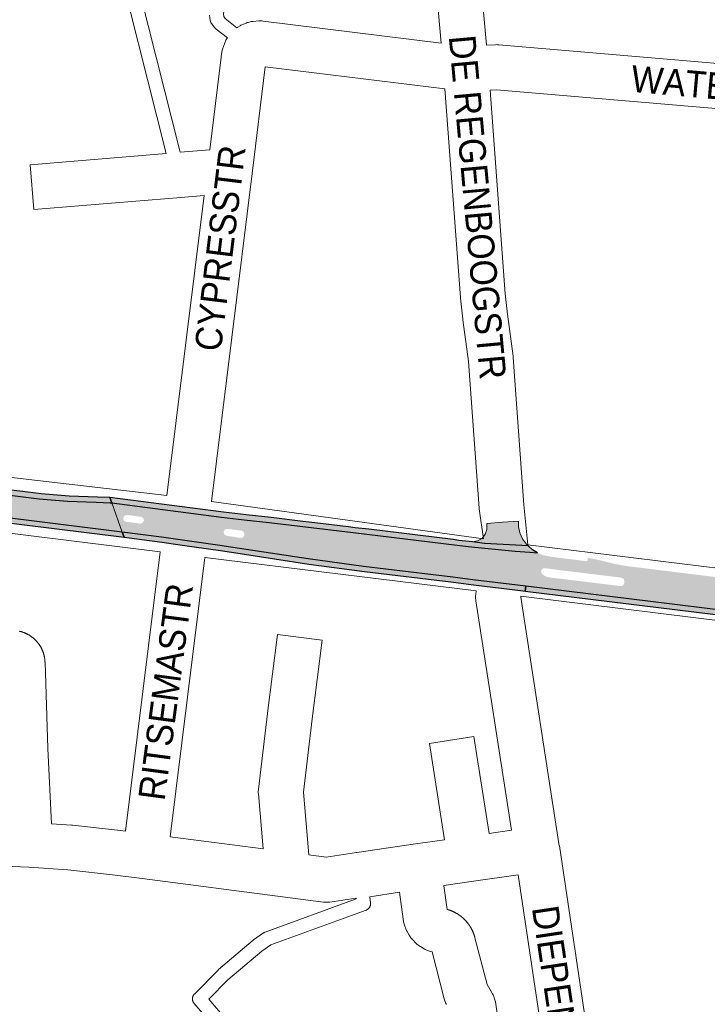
# Paper-space layout 'Layout1' of a CAD drawing. Header units: metres. Extents: x 123097 to 144122, y 392739 to 407589.
# Tile 150 of 256: x 132756 to 132955, y 396250 to 396534. Entities that reach past the tile are written whole.
import ezdxf
from ezdxf.enums import TextEntityAlignment as Align

# ---------------------------------------------------------------- set-up
doc = ezdxf.new("R2010")
doc.units = ezdxf.units.M
doc.header["$MEASUREMENT"] = 0
for name, color, linetype, lineweight in [('gs-anno-wegen algemeen tekst', 7, 'Continuous', 0), ('gs-knt-aanvullende hoofdweg', 7, 'Continuous', 0), ('gs-knt-paden', 7, 'Continuous', 0), ('gs-knt-wegen algemeen', 7, 'Continuous', 0), ('ir-ARC-asfalt-hoofdwegen-te inspecteren', 5, 'Continuous', 0), ('ir-ARC-fietspaden naastliggend- te inspecteren', 1, 'Continuous', 0)]:
    doc.layers.add(name, color=color, linetype=linetype, lineweight=lineweight)
doc.styles.add('Style-Arial', font='arial.ttf')

psp = doc.layouts.get("Layout1")

# ---------------------------------------------------------------- hatches: boundary and pattern name
at = {"layer": 'ir-ARC-asfalt-hoofdwegen-te inspecteren', "linetype": 'Continuous', "lineweight": 13}
psp.add_hatch(color=5, dxfattribs=at).paths.add_polyline_path([(132785.305, 396386.148), (132755.21, 396389.904), (132693.453, 396397.447), (132685.129, 396398.433), (132676.727, 396399.372), (132673.075, 396399.687), (132673.639, 396406.575), (132683.775, 396405.3), (132702.23, 396403.049), (132761.257, 396395.789), (132769.475, 396395.08), (132777.719, 396394.786), (132781.814, 396394.651), (132782.263, 396394.593)], flags=0)
h = psp.add_hatch(color=5, dxfattribs=at)
h.paths.add_polyline_path([(132902.005, 396370.47), (132886.712, 396372.334), (132880.887, 396373.081), (132855.102, 396376.194), (132839.073, 396378.359), (132819.218, 396381.363), (132813.49, 396382.244), (132796.629, 396384.666), (132785.305, 396386.148), (132782.263, 396394.593), (132813.95, 396390.488), (132820.587, 396389.677), (132827.806, 396388.927), (132852.061, 396385.995), (132856.022, 396385.578), (132885.31, 396381.965), (132898.961, 396380.58), (132903.193, 396380.288)])
h.paths.add_polyline_path([(132790.544, 396388.582), (132789.496, 396388.726), (132787.393, 396388.993), (132786.333, 396389.114), (132785.714, 396389.512), (132785.53, 396390.225), (132785.878, 396390.873), (132786.573, 396391.114), (132787.614, 396390.97), (132789.694, 396390.689), (132790.782, 396390.557), (132791.383, 396390.16), (132791.561, 396389.461), (132791.223, 396388.825)], flags=16)
h.paths.add_polyline_path([(132819.464, 396384.43), (132818.513, 396384.606), (132816.415, 396384.933), (132815.399, 396385.112), (132814.764, 396385.504), (132814.586, 396386.229), (132814.966, 396386.871), (132815.687, 396387.063), (132816.71, 396386.924), (132818.799, 396386.683), (132819.781, 396386.571), (132820.433, 396386.185), (132820.648, 396385.458), (132820.621, 396385.25), (132820.211, 396384.602)], flags=16)
at = {"layer": 'ir-ARC-asfalt-hoofdwegen-te inspecteren', "linetype": 'Continuous', "lineweight": 13, "extrusion": (0, 0, -1)}
psp.add_hatch(color=5, dxfattribs=at).paths.add_polyline_path([(-132890.757, 396386.928), (-132890.309, 396385.502), (-132889.38, 396384.331), (-132888.093, 396383.571), (-132886.619, 396383.324), (-132890.064, 396382.822), (-132902.719, 396382.147), (-132902.227, 396382.67), (-132901.112, 396384.205), (-132900.317, 396385.927), (-132899.937, 396387.615), (-132899.91, 396389.345), (-132898.386, 396389.231), (-132895.245, 396388.996), (-132890.756, 396388.66), (-132890.785, 396387.285)], flags=0)
at = {"layer": 'ir-ARC-asfalt-hoofdwegen-te inspecteren', "linetype": 'Continuous', "lineweight": 13}
h = psp.add_hatch(color=5, dxfattribs=at)
h.paths.add_polyline_path([(133067.253, 396351.697), (133052.252, 396353.535), (133032.323, 396356.014), (133018.291, 396357.737), (133006.285, 396358.982), (132998.248, 396359.689), (132992.19, 396360.133), (132983.229, 396360.825), (132975.444, 396361.599), (132963.805, 396362.889), (132944.402, 396365.245), (132902.005, 396370.47), (132903.193, 396380.288), (132905.384, 396380.137), (132905.537, 396380.053), (132907.157, 396379.418), (132908.869, 396379.112), (132909.474, 396378.986), (132913.034, 396378.535), (132919.463, 396377.712), (132919.926, 396377.898), (132920.005, 396378.39), (132919.625, 396378.713), (132920.673, 396378.565), (132923.629, 396377.948), (132927.729, 396376.931), (132931.025, 396376.331), (132966.859, 396371.897), (132975.806, 396370.617), (132984.739, 396369.191), (132991.915, 396367.931), (132999.817, 396366.565), (133003.813, 396365.925), (133007.796, 396365.311), (133011.81, 396364.731), (133015.812, 396364.126), (133019.778, 396363.597), (133023.831, 396363.115), (133027.795, 396362.611), (133052.982, 396359.493), (133063.82, 396358.152)])
h.paths.add_polyline_path([(132929.402, 396370.52), (132917.456, 396371.986), (132911.154, 396372.759), (132909.172, 396372.98), (132907.837, 396373.27), (132906.692, 396374.015), (132906.385, 396374.715), (132906.674, 396375.422), (132907.382, 396375.708), (132909.458, 396375.459), (132911.463, 396375.181), (132917.754, 396374.415), (132929.695, 396372.96), (132930.366, 396372.607), (132930.54, 396371.868), (132930.496, 396371.357), (132930.139, 396370.69)], flags=16)
at = {"layer": 'ir-ARC-fietspaden naastliggend- te inspecteren', "linetype": 'Continuous', "lineweight": 30}
for points in [[(132691.285, 396405.882), (132673.758, 396408.034), (132673.639, 396406.575), (132683.775, 396405.3), (132702.23, 396403.049), (132761.257, 396395.789), (132769.475, 396395.08), (132777.719, 396394.786), (132781.814, 396394.651), (132782.263, 396394.593), (132781.651, 396396.163), (132778.145, 396396.213), (132769.969, 396396.504), (132761.818, 396397.207), (132723.635, 396401.903), (132716.449, 396402.78), (132708.885, 396403.712), (132702.418, 396404.513), (132696.715, 396405.197), (132695.04, 396405.386)], [(132673.075, 396399.687), (132672.963, 396398.314), (132674.84, 396398.16), (132687.89, 396396.68), (132701.202, 396395.056), (132748.039, 396389.341), (132755.435, 396388.441), (132785.851, 396384.647), (132785.305, 396386.148), (132755.21, 396389.904), (132693.453, 396397.447), (132685.129, 396398.433), (132676.727, 396399.372)], [(132782.263, 396394.593), (132813.95, 396390.488), (132820.587, 396389.677), (132827.806, 396388.927), (132852.061, 396385.995), (132856.022, 396385.578), (132885.31, 396381.965), (132898.961, 396380.58), (132903.193, 396380.288), (132905.384, 396380.137), (132903.981, 396381.049), (132902.719, 396382.147), (132890.064, 396382.822), (132886.619, 396383.324), (132882.641, 396383.721), (132880.969, 396383.998), (132856.587, 396386.996), (132852.641, 396387.411), (132850.742, 396387.649), (132839.375, 396389.009), (132837.497, 396389.241), (132828.368, 396390.345), (132821.163, 396391.094), (132814.531, 396391.904), (132781.651, 396396.163)], [(132819.403, 396379.906), (132839.269, 396376.9), (132855.318, 396374.732), (132881.108, 396371.619), (132886.939, 396370.871), (132900.502, 396369.244), (132901.837, 396369.08), (132902.005, 396370.47), (132886.712, 396372.334), (132880.887, 396373.081), (132855.102, 396376.194), (132839.073, 396378.359), (132819.218, 396381.363), (132813.49, 396382.244), (132796.629, 396384.666), (132785.305, 396386.148), (132785.851, 396384.647), (132796.832, 396383.206), (132800.011, 396382.749), (132806.121, 396381.872), (132813.678, 396380.786)], [(133052.072, 396352.062), (133067.163, 396350.196), (133068.113, 396350.079), (133067.253, 396351.697), (133052.252, 396353.535), (133032.323, 396356.014), (133018.291, 396357.737), (133006.285, 396358.982), (132998.248, 396359.689), (132992.19, 396360.133), (132983.229, 396360.825), (132975.444, 396361.599), (132963.805, 396362.889), (132944.402, 396365.245), (132902.005, 396370.47), (132901.837, 396369.08), (132970.32, 396360.66), (132985.13, 396359.17), (132988.527, 396358.972), (132992.605, 396358.615), (133000, 396358.065), (133017.87, 396356.29), (133026.875, 396355.177), (133029.664, 396354.811), (133045.488, 396352.876)]]:
    psp.add_hatch(color=1, dxfattribs=at).paths.add_polyline_path(points, flags=0)

# ---------------------------------------------------------------- linework, layer by layer
at = {"layer": 'gs-knt-aanvullende hoofdweg', "color": 7, "linetype": 'Continuous', "flags": 128}
for points in [[(132586.459, 396421.601), (132625.211, 396416.789), (132798.226, 396396.694)], [(132796.213, 396380.419), (132623.544, 396401.861), (132589.864, 396405.175), (132589.659, 396405.198), (132584.463, 396405.854), (132584.421, 396405.859)], [(132811.136, 396395.004), (132889.828, 396384.145)], [(132902.614, 396382.454), (132977.826, 396373.199), (133032.133, 396366.517), (133036.983, 396365.92)], [(132887.698, 396369.155), (132809.134, 396378.822)], [(132969.904, 396359.04), (132900.622, 396367.566)]]:
    psp.add_lwpolyline(points, dxfattribs=at)
at = {"layer": 'gs-knt-paden', "color": 7, "linetype": 'Continuous', "flags": 128}
psp.add_lwpolyline([(132798.016, 396495.694), (132765.741, 396623.441, -0.3678524), (132765.748, 396623.452), (132769.628, 396624.432, -0.3678511), (132769.639, 396624.425), (132802.077, 396496.031)], format="xyb", dxfattribs=at)
for points in [[(132824.217, 396621.97), (132824.038, 396621.213), (132814.546, 396535.985), (132814.651, 396535.262), (132815.094, 396534.682), (132818.471, 396532.04)], [(132815.687, 396529.114), (132812.415, 396531.674), (132812.349, 396531.728), (132812.285, 396531.784), (132812.224, 396531.844), (132812.165, 396531.906), (132812.109, 396531.97), (132812.056, 396532.036), (132811.139, 396533.237), (132811.084, 396533.312), (132811.033, 396533.389), (132810.985, 396533.469), (132810.942, 396533.551), (132810.902, 396533.635), (132810.866, 396533.721), (132810.834, 396533.808), (132810.806, 396533.897), (132810.782, 396533.987), (132810.762, 396534.078), (132810.747, 396534.169), (132810.531, 396535.665)], [(132820.517, 396232.945), (132806.072, 396249.769), (132806.011, 396249.843), (132805.954, 396249.921), (132805.9, 396250.001), (132805.851, 396250.083), (132805.805, 396250.168), (132805.763, 396250.255), (132805.726, 396250.344), (132805.693, 396250.434), (132805.664, 396250.526), (132805.64, 396250.619), (132805.62, 396250.714), (132805.605, 396250.809), (132805.595, 396250.904), (132805.589, 396251), (132805.587, 396251.097), (132805.59, 396251.193), (132805.598, 396251.289), (132805.611, 396251.384), (132805.627, 396251.479), (132805.649, 396251.573), (132805.675, 396251.666), (132805.705, 396251.757), (132805.74, 396251.847), (132805.779, 396251.935), (132805.822, 396252.021), (132805.869, 396252.105), (132805.92, 396252.187), (132805.976, 396252.266), (132806.034, 396252.342), (132806.097, 396252.415), (132806.162, 396252.486), (132812.988, 396259.442), (132813.054, 396259.506), (132813.124, 396259.567), (132823.14, 396268.055), (132823.213, 396268.114), (132823.29, 396268.17), (132826.177, 396270.182), (132826.249, 396270.23), (132826.324, 396270.275), (132826.4, 396270.317), (132826.478, 396270.355), (132826.558, 396270.39), (132826.639, 396270.422), (132852.925, 396279.989), (132852.911, 396280.096), (132852.889, 396280.268)], [(132856.894, 396280.644), (132857.12, 396278.911), (132857.13, 396278.815), (132857.136, 396278.718), (132857.137, 396278.621), (132857.133, 396278.524), (132857.125, 396278.427), (132857.111, 396278.331), (132857.094, 396278.236), (132857.071, 396278.141), (132857.044, 396278.048), (132857.013, 396277.956), (132856.977, 396277.866), (132856.937, 396277.778), (132856.895, 396277.695), (132856.893, 396277.691), (132856.89, 396277.688), (132856.845, 396277.607), (132856.792, 396277.526), (132856.736, 396277.447), (132856.676, 396277.37), (132856.613, 396277.297), (132856.545, 396277.227), (132856.475, 396277.16), (132856.402, 396277.097), (132856.325, 396277.037), (132856.246, 396276.981), (132856.164, 396276.929), (132856.08, 396276.881), (132855.993, 396276.837), (132855.905, 396276.798), (132855.814, 396276.762), (132828.26, 396266.734), (132825.666, 396264.926), (132815.793, 396256.56), (132810.324, 396250.987), (132824.356, 396234.644)]]:
    psp.add_lwpolyline(points, dxfattribs=at)
at = {"layer": 'gs-knt-wegen algemeen', "color": 7, "linetype": 'Continuous', "flags": 128}
for points in [[(132877.548, 396527.598), (132873.972, 396567.847), (132868.904, 396617.3)], [(132887.614, 396561.428), (132890.673, 396527.001)], [(132818.471, 396532.04), (132818.606, 396532.129), (132818.718, 396532.199), (132819.411, 396532.622), (132819.634, 396532.752), (132819.861, 396532.873), (132820.094, 396532.984), (132820.33, 396533.087), (132821.136, 396533.418), (132821.411, 396533.524), (132821.691, 396533.617), (132821.974, 396533.697), (132822.261, 396533.765), (132822.551, 396533.819), (132822.842, 396533.861), (132823.136, 396533.889), (132824.81, 396534.011), (132825.129, 396534.026), (132825.448, 396534.026), (132825.766, 396534.01), (132826.084, 396533.979), (132877.548, 396527.598)], [(132802.077, 396496.031), (132810.578, 396496.736), (132813.857, 396523.569), (132813.899, 396523.859), (132814.067, 396524.858), (132814.113, 396525.101), (132814.168, 396525.342), (132814.232, 396525.581), (132814.305, 396525.818), (132814.831, 396527.412), (132814.926, 396527.68), (132815.033, 396527.944), (132815.151, 396528.203), (132815.28, 396528.457), (132815.421, 396528.705), (132815.572, 396528.946), (132815.687, 396529.114)], [(132890.673, 396527.001), (132893.252, 396527.147), (132893.56, 396527.157), (132893.867, 396527.152)], [(132893.867, 396527.152), (132894.171, 396527.133), (132894.174, 396527.133), (132894.178, 396527.133), (133056.053, 396513.271)], [(132878.648, 396514.342), (132826.634, 396520.791), (132822.859, 396489.897), (132822.858, 396489.889), (132811.136, 396395.004)], [(132889.828, 396384.145), (132888.503, 396392.866), (132888.489, 396393.037), (132885.426, 396435.497), (132883.808, 396447.538), (132883.787, 396447.715), (132883.14, 396453.79), (132883.121, 396453.998), (132878.648, 396514.342)], [(133054.289, 396500.355), (132893.524, 396514.121), (132891.728, 396514.02)], [(132891.728, 396514.02), (132896.097, 396455.064), (132896.724, 396449.183), (132898.357, 396437.032), (132898.381, 396436.833), (132898.398, 396436.633), (132901.469, 396394.059), (132902.614, 396382.454)], [(132786.2, 396299.622), (132796.213, 396380.419)], [(132809.134, 396378.822), (132799.114, 396297.967)], [(132897.848, 396299.874), (132887.57, 396366.252), (132887.529, 396366.568), (132887.503, 396366.886), (132887.493, 396367.204), (132887.499, 396367.523), (132887.52, 396367.841), (132887.557, 396368.158), (132887.698, 396369.155)], [(132900.622, 396367.566), (132900.584, 396367.292), (132911.722, 396295.358), (132911.727, 396295.325), (132925.971, 396200.05)], [(132755.587, 396357.451), (132755.698, 396357.424), (132755.807, 396357.397), (132755.917, 396357.368), (132756.026, 396357.338), (132756.135, 396357.306), (132756.242, 396357.273), (132756.351, 396357.239), (132756.458, 396357.204), (132756.566, 396357.167), (132756.672, 396357.129), (132756.778, 396357.09), (132756.884, 396357.049), (132756.99, 396357.007), (132757.094, 396356.965), (132757.198, 396356.92), (132757.302, 396356.875), (132757.405, 396356.828), (132757.507, 396356.781), (132757.609, 396356.731), (132757.711, 396356.681), (132757.812, 396356.629), (132757.912, 396356.577), (132758.012, 396356.523), (132758.111, 396356.467), (132758.209, 396356.411), (132758.306, 396356.354), (132758.403, 396356.295), (132758.499, 396356.235), (132758.595, 396356.174), (132758.689, 396356.113), (132758.783, 396356.049), (132758.877, 396355.985), (132758.969, 396355.919), (132759.06, 396355.853), (132759.151, 396355.786), (132759.242, 396355.717), (132759.331, 396355.647), (132759.419, 396355.577), (132759.507, 396355.505), (132759.593, 396355.432), (132759.679, 396355.358), (132759.764, 396355.283), (132759.848, 396355.207), (132759.931, 396355.13), (132760.014, 396355.052), (132760.094, 396354.974), (132760.175, 396354.894), (132760.254, 396354.813), (132760.333, 396354.731), (132760.41, 396354.649), (132760.486, 396354.565), (132760.562, 396354.481), (132760.636, 396354.395), (132760.709, 396354.309), (132760.782, 396354.222), (132760.853, 396354.134), (132760.924, 396354.045), (132760.992, 396353.956), (132761.061, 396353.865), (132761.128, 396353.774), (132761.194, 396353.682), (132761.258, 396353.589), (132761.322, 396353.496), (132761.385, 396353.401), (132761.447, 396353.306), (132761.507, 396353.211), (132761.566, 396353.114), (132761.624, 396353.016), (132761.681, 396352.918), (132761.737, 396352.821), (132761.791, 396352.721), (132761.845, 396352.621), (132761.897, 396352.52), (132761.948, 396352.42), (132761.998, 396352.318), (132762.046, 396352.215), (132762.094, 396352.112), (132762.139, 396352.01), (132762.184, 396351.906), (132762.228, 396351.801), (132762.271, 396351.695), (132762.311, 396351.591), (132762.351, 396351.485), (132762.39, 396351.378), (132762.427, 396351.271), (132762.463, 396351.164), (132762.498, 396351.056), (132762.532, 396350.948), (132762.564, 396350.839), (132762.595, 396350.731), (132762.624, 396350.621), (132762.653, 396350.511), (132762.68, 396350.401), (132762.705, 396350.292), (132762.73, 396350.181), (132762.753, 396350.07), (132762.775, 396349.958), (132762.795, 396349.848), (132762.814, 396349.736), (132762.832, 396349.624), (132762.848, 396349.512), (132762.863, 396349.4), (132762.877, 396349.288), (132762.889, 396349.175), (132762.9, 396349.062), (132762.91, 396348.95), (132762.919, 396348.837), (132762.926, 396348.723), (132762.931, 396348.61), (132762.936, 396348.498)], [(132762.936, 396348.498), (132763.749, 396323.521), (132764.807, 396301.775)], [(132764.807, 396301.775), (132770.582, 396301.385), (132770.862, 396301.36), (132783.905, 396299.913), (132784.01, 396299.901), (132786.2, 396299.622)], [(132852.889, 396280.268), (132845.345, 396279.105), (132845.04, 396279.065), (132844.732, 396279.04), (132844.424, 396279.029), (132844.116, 396279.033), (132843.808, 396279.052), (132843.502, 396279.085), (132832.39, 396280.551), (132791.029, 396285.881), (132782.417, 396286.979), (132769.566, 396288.404), (132758.225, 396289.17), (132751.15, 396289.479)], [(132924.495, 396124.898), (132924.377, 396126.46), (132914.082, 396191.518), (132914.074, 396191.572), (132899.807, 396287.002)], [(132879.124, 396249.437), (132878.975, 396249.703), (132878.839, 396249.976), (132878.716, 396250.255), (132878.606, 396250.539), (132878.51, 396250.828), (132878.427, 396251.121), (132874.935, 396264.676), (132874.176, 396264.892), (132873.908, 396264.974), (132873.645, 396265.068), (132873.385, 396265.173), (132873.13, 396265.289), (132872.88, 396265.416), (132872.637, 396265.554), (132871.531, 396266.209), (132871.294, 396266.357), (132871.064, 396266.514), (132870.84, 396266.681), (132870.624, 396266.858), (132870.415, 396267.044), (132870.215, 396267.239), (132869.314, 396268.153), (132869.122, 396268.356), (132868.94, 396268.566), (132868.766, 396268.785), (132868.602, 396269.01), (132868.448, 396269.243), (132868.304, 396269.482), (132867.665, 396270.595), (132867.532, 396270.839), (132867.409, 396271.088), (132867.297, 396271.343), (132867.196, 396271.602), (132867.106, 396271.865), (132867.028, 396272.132), (132866.692, 396273.371), (132866.625, 396273.642), (132866.569, 396273.915), (132866.525, 396274.19), (132865.464, 396281.926), (132856.894, 396280.644)]]:
    psp.add_lwpolyline(points, dxfattribs=at)
for points in [[(132798.226, 396396.694), (132808.954, 396483.537), (132802.202, 396482.976), (132759.717, 396479.45, -0.3845706), (132759.707, 396479.459), (132758.631, 396492.415, -0.3845694), (132758.64, 396492.426), (132798.016, 396495.694)], [(132799.114, 396297.967), (132826.046, 396294.496), (132824.662, 396310.399), (132824.644, 396310.665), (132824.637, 396310.931), (132824.641, 396311.198), (132824.656, 396311.464), (132824.682, 396311.729), (132827.28, 396333.657), (132827.286, 396333.707), (132830.16, 396356.463, -0.3690191), (132830.171, 396356.47), (132843.07, 396354.841, -0.3690193), (132843.078, 396354.831), (132840.207, 396332.1), (132837.69, 396310.863), (132837.69, 396310.859)], [(132837.69, 396310.859), (132839.264, 396292.777), (132844.281, 396292.115), (132853.042, 396293.466), (132853.112, 396293.476), (132870.08, 396295.903), (132878.51, 396297.109), (132874.153, 396324.98, -0.3706859), (132874.161, 396324.991), (132887.006, 396326.999, -0.3706858), (132887.017, 396326.991), (132891.4, 396298.952), (132897.848, 396299.874)], [(132899.807, 396287.002), (132886.883, 396285.154), (132878.331, 396283.931), (132878.353, 396283.771), (132879.285, 396276.976), (132879.555, 396276.899), (132879.716, 396276.851), (132879.876, 396276.799), (132879.96, 396276.77), (132880.044, 396276.74), (132880.128, 396276.709), (132880.211, 396276.679), (132880.295, 396276.647), (132880.378, 396276.615), (132880.461, 396276.581), (132880.543, 396276.548), (132880.625, 396276.514), (132880.707, 396276.479), (132880.789, 396276.443), (132880.87, 396276.407), (132880.951, 396276.371), (132881.033, 396276.333), (132881.113, 396276.295), (132881.193, 396276.257), (132881.273, 396276.217), (132881.353, 396276.178), (132881.433, 396276.137), (132881.511, 396276.096), (132881.59, 396276.054), (132881.669, 396276.012), (132881.747, 396275.969), (132881.824, 396275.926), (132881.902, 396275.882), (132881.979, 396275.837), (132882.056, 396275.791), (132882.132, 396275.746), (132882.208, 396275.699), (132882.284, 396275.652), (132882.359, 396275.605), (132882.434, 396275.557), (132882.508, 396275.508), (132882.583, 396275.458), (132882.657, 396275.408), (132882.73, 396275.358), (132882.803, 396275.307), (132882.876, 396275.255), (132882.948, 396275.203), (132883.019, 396275.151), (132883.091, 396275.097), (132883.162, 396275.043), (132883.233, 396274.989), (132883.302, 396274.934), (132883.372, 396274.879), (132883.442, 396274.822), (132883.511, 396274.766), (132883.579, 396274.709), (132883.647, 396274.651), (132883.714, 396274.593), (132883.782, 396274.534), (132883.848, 396274.476), (132883.914, 396274.416), (132883.98, 396274.356), (132884.045, 396274.295), (132884.11, 396274.234), (132884.174, 396274.172), (132884.238, 396274.11), (132884.302, 396274.047), (132884.364, 396273.984), (132884.427, 396273.921), (132884.489, 396273.856), (132884.55, 396273.792), (132884.611, 396273.727), (132884.671, 396273.661), (132884.731, 396273.595), (132884.79, 396273.529), (132884.849, 396273.462), (132884.907, 396273.395), (132884.965, 396273.327), (132885.023, 396273.258), (132885.079, 396273.19), (132885.135, 396273.121), (132885.191, 396273.051), (132885.246, 396272.981), (132885.301, 396272.911), (132885.355, 396272.84), (132885.409, 396272.769), (132885.462, 396272.697), (132885.514, 396272.625), (132885.566, 396272.553), (132885.617, 396272.48), (132885.668, 396272.406), (132885.717, 396272.333), (132885.767, 396272.259), (132885.816, 396272.184), (132885.865, 396272.109), (132885.912, 396272.035), (132885.96, 396271.959), (132886.007, 396271.883), (132886.053, 396271.807), (132886.098, 396271.731), (132886.143, 396271.653), (132886.187, 396271.576), (132886.231, 396271.498), (132886.274, 396271.421), (132886.317, 396271.342), (132886.359, 396271.263), (132886.4, 396271.184), (132886.441, 396271.106), (132886.481, 396271.026), (132886.52, 396270.946), (132886.559, 396270.865), (132886.597, 396270.786), (132886.635, 396270.705), (132886.672, 396270.623), (132886.708, 396270.542), (132886.744, 396270.461), (132886.779, 396270.379), (132886.814, 396270.296), (132886.847, 396270.214), (132886.88, 396270.132), (132886.913, 396270.049), (132886.945, 396269.965), (132886.976, 396269.882), (132887.007, 396269.799), (132887.037, 396269.714), (132887.066, 396269.63), (132887.095, 396269.545), (132887.123, 396269.462), (132887.15, 396269.377), (132887.177, 396269.291), (132887.203, 396269.206), (132887.228, 396269.121), (132887.253, 396269.035), (132887.277, 396268.949), (132887.301, 396268.863), (132887.323, 396268.778), (132887.327, 396268.763), (132890.806, 396255.26), (132892.388, 396252.578), (132892.541, 396252.303), (132892.681, 396252.021), (132892.807, 396251.733), (132892.919, 396251.44), (132893.016, 396251.141), (132893.1, 396250.837), (132893.168, 396250.53), (132893.221, 396250.221), (132897.991, 396217.903, -0.370176)]]:
    psp.add_lwpolyline(points, format="xyb", dxfattribs=at)
at = {"layer": 'ir-ARC-asfalt-hoofdwegen-te inspecteren', "color": 5, "linetype": 'Continuous', "lineweight": 13, "flags": 128}
for points in [[(132673.639, 396406.575), (132673.075, 396399.687), (132676.727, 396399.372), (132685.129, 396398.433), (132693.453, 396397.447), (132755.21, 396389.904), (132785.305, 396386.148), (132782.263, 396394.593), (132781.814, 396394.651), (132777.719, 396394.786), (132769.475, 396395.08), (132761.257, 396395.789), (132702.23, 396403.049), (132683.775, 396405.3)], [(132890.757, 396386.928), (132890.309, 396385.502), (132889.38, 396384.331), (132888.093, 396383.571), (132886.619, 396383.324), (132890.064, 396382.822), (132902.719, 396382.147), (132902.227, 396382.67), (132901.112, 396384.205), (132900.317, 396385.927), (132899.937, 396387.615), (132899.91, 396389.345), (132898.386, 396389.231), (132895.245, 396388.996), (132890.756, 396388.66), (132890.785, 396387.285)]]:
    psp.add_lwpolyline(points, close=True, dxfattribs=at)
at = {"layer": 'ir-ARC-fietspaden naastliggend- te inspecteren', "color": 1, "linetype": 'Continuous', "lineweight": 30}
for points in [[(132691.285, 396405.882), (132673.758, 396408.034), (132673.639, 396406.575), (132683.775, 396405.3), (132702.23, 396403.049), (132761.257, 396395.789), (132769.475, 396395.08), (132777.719, 396394.786), (132781.814, 396394.651), (132782.263, 396394.593), (132781.651, 396396.163), (132778.145, 396396.213), (132769.969, 396396.504), (132761.818, 396397.207), (132723.635, 396401.903), (132716.449, 396402.78), (132708.885, 396403.712), (132702.418, 396404.513), (132696.715, 396405.197), (132695.04, 396405.386)], [(132673.075, 396399.687), (132672.963, 396398.314), (132674.84, 396398.16), (132687.89, 396396.68), (132701.202, 396395.056), (132748.039, 396389.341), (132755.435, 396388.441), (132785.851, 396384.647), (132785.305, 396386.148), (132755.21, 396389.904), (132693.453, 396397.447), (132685.129, 396398.433), (132676.727, 396399.372)], [(132782.263, 396394.593), (132813.95, 396390.488), (132820.587, 396389.677), (132827.806, 396388.927), (132852.061, 396385.995), (132856.022, 396385.578), (132885.31, 396381.965), (132898.961, 396380.58), (132903.193, 396380.288), (132905.384, 396380.137), (132903.981, 396381.049), (132902.719, 396382.147), (132890.064, 396382.822), (132886.619, 396383.324), (132882.641, 396383.721), (132880.969, 396383.998), (132856.587, 396386.996), (132852.641, 396387.411), (132850.742, 396387.649), (132839.375, 396389.009), (132837.497, 396389.241), (132828.368, 396390.345), (132821.163, 396391.094), (132814.531, 396391.904), (132781.651, 396396.163)], [(132819.403, 396379.906), (132839.269, 396376.9), (132855.318, 396374.732), (132881.108, 396371.619), (132886.939, 396370.871), (132900.502, 396369.244), (132901.837, 396369.08), (132902.005, 396370.47), (132886.712, 396372.334), (132880.887, 396373.081), (132855.102, 396376.194), (132839.073, 396378.359), (132819.218, 396381.363), (132813.49, 396382.244), (132796.629, 396384.666), (132785.305, 396386.148), (132785.851, 396384.647), (132796.832, 396383.206), (132800.011, 396382.749), (132806.121, 396381.872), (132813.678, 396380.786)]]:
    psp.add_lwpolyline(points, close=True, dxfattribs=at)
psp.add_lwpolyline([(132963.805, 396362.889), (132944.402, 396365.245), (132902.005, 396370.47), (132901.837, 396369.08), (132970.32, 396360.66)], dxfattribs=at)

# ---------------------------------------------------------------- texts
at = {"layer": 'gs-anno-wegen algemeen tekst', "color": 7, "style": 'Style-Arial', "width": 0.909091}
for s, rotation, p in [('DE REGENBOOGSTR', 275.1981, (132888.087, 396480.124)), ('WATERTORENSTR', 354.9861, (132976.948, 396513.484)), ('CYPRESSTR', 83.06371, (132813.58, 396468.275)), ('RITSEMASTR', 82.44955, (132797.833, 396339.943)), ('DIEPENSTR', 278.5109, (132911.704, 396250.317))]:
    psp.add_text(s, height=7.7, rotation=rotation, dxfattribs=at).set_placement(p, align=Align.MIDDLE_CENTER)

doc.saveas('drawing.dxf')
